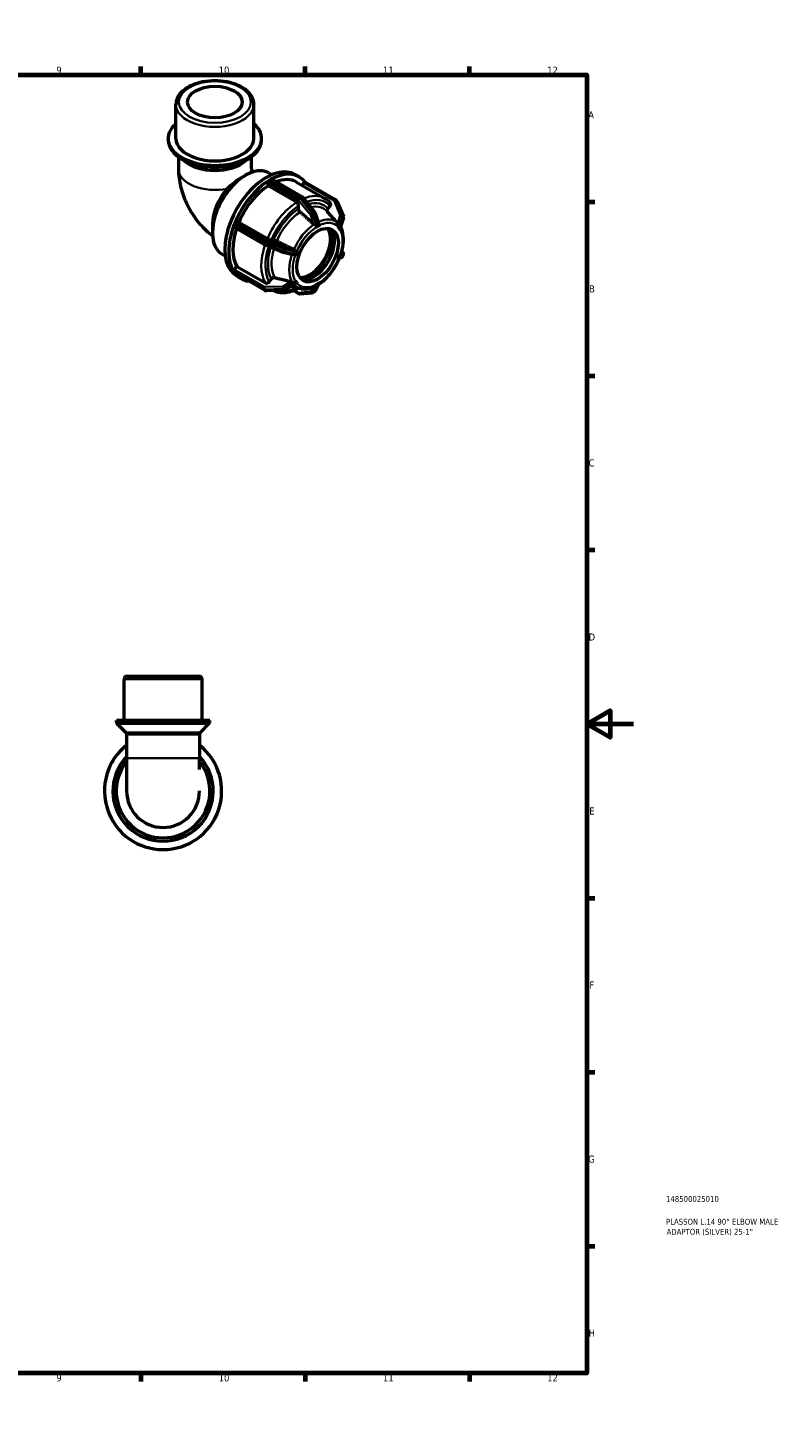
# Model space of a CAD drawing. Header units: millimetres. Extents: x 0 to 905, y -271 to 594.
# Tile 4 of 4: x 583 to 905, y 0 to 594. Entities that reach past the tile are written whole.
import ezdxf

# ---------------------------------------------------------------- set-up
doc = ezdxf.new("R2010")
doc.units = ezdxf.units.MM
for name, color, linetype, lineweight in [('Border (ANSI)', 7, 'Continuous', 70), ('Title (ISO)', 7, 'Continuous', 50), ('Visible (ANSI)', 7, 'Continuous', 50), ('Visible Narrow (ANSI)', 7, 'Continuous', 35)]:
    doc.layers.add(name, color=color, linetype=linetype, lineweight=lineweight)
doc.styles.add('Note Text (ANSI)', font='tahoma.ttf')
doc.styles.add('Note Text (ISO)', font='tahoma.ttf')

# ---------------------------------------------------------------- blocks, each defined once
blk = doc.blocks.new('Borders Default Border')
at = {"layer": 'Border (ANSI)'}
for p, q in [((70.08, 574), (70.08, 577.45)), ((140.17, 574), (140.17, 577.45)), ((210.25, 574), (210.25, 577.45)), ((280.33, 574), (280.33, 577.45)), ((350.42, 574), (350.42, 577.45)), ((490.58, 574), (490.58, 577.45)), ((560.67, 574), (560.67, 577.45)), ((630.75, 574), (630.75, 577.45)), ((700.83, 574), (700.83, 577.45)), ((770.92, 574), (770.92, 577.45)), ((20, 519.75), (16.55, 519.75)), ((821, 519.75), (824.45, 519.75)), ((20, 445.5), (16.55, 445.5)), ((821, 445.5), (824.45, 445.5)), ((20, 371.25), (16.55, 371.25)), ((821, 371.25), (824.45, 371.25)), ((20, 222.75), (16.55, 222.75)), ((821, 222.75), (824.45, 222.75)), ((20, 148.5), (16.55, 148.5)), ((821, 148.5), (824.45, 148.5)), ((20, 74.25), (16.55, 74.25)), ((821, 74.25), (824.45, 74.25)), ((70.08, 20), (70.08, 16.55)), ((140.17, 20), (140.17, 16.55)), ((210.25, 20), (210.25, 16.55)), ((280.33, 20), (280.33, 16.55)), ((350.42, 20), (350.42, 16.55)), ((490.58, 20), (490.58, 16.55)), ((560.67, 20), (560.67, 16.55)), ((630.75, 20), (630.75, 16.55)), ((700.83, 20), (700.83, 16.55)), ((770.92, 20), (770.92, 16.55))]:
    blk.add_line(p, q, dxfattribs=at)
at = {"layer": 'Border (ANSI)', "flags": 128}
for points in [[(420.5, 594), (420.5, 574), (414.73, 584), (426.27, 584), (420.5, 574)], [(20, 20), (20, 574), (821, 574), (821, 20), (20, 20)], [(0, 297), (20, 297), (10, 302.77), (10, 291.23), (20, 297)], [(841, 297), (821, 297), (831, 302.77), (831, 291.23), (821, 297)], [(420.5, 0), (420.5, 20), (414.73, 10), (426.27, 10), (420.5, 20)]]:
    blk.add_lwpolyline(points, dxfattribs=at)
at = {"layer": 'Border (ANSI)', "attachment_point": 7, "style": 'Note Text (ANSI)'}
for s, insert, char_height in [('1', (34.35, 574.4), 3.05), ('2', (104.2, 574.4), 3.05), ('3', (174.26, 574.34), 3.05), ('4', (244.23, 574.4), 3.05), ('5', (314.48, 574.34), 3.05), ('6', (384.49, 574.34), 3.05), ('7', (454.6, 574.4), 3.05), ('8', (524.63, 574.33), 3.05), ('9', (594.7, 574.34), 3.05), ('10', (663.96, 574.34), 3.048), ('11', (734.04, 574.4), 3.048), ('12', (804.13, 574.4), 3.048), ('A', (16.78, 555.35), 3.05), ('A', (821.63, 555.35), 3.05), ('B', (17.15, 481.1), 3.05), ('B', (821.99, 481.1), 3.05), ('C', (16.95, 406.8), 3.05), ('C', (821.8, 406.8), 3.05), ('D', (16.96, 332.6), 3.05), ('D', (821.81, 332.6), 3.05), ('E', (17.21, 258.35), 3.05), ('E', (822.05, 258.35), 3.05), ('F', (17.29, 184.1), 3.05), ('F', (822.14, 184.1), 3.05), ('G', (16.81, 109.79), 3.05), ('G', (821.66, 109.79), 3.05), ('H', (16.97, 35.6), 3.05), ('H', (821.81, 35.6), 3.05), ('1', (34.35, 16.55), 3.05), ('2', (104.2, 16.55), 3.05), ('3', (174.26, 16.49), 3.05), ('4', (244.23, 16.55), 3.05), ('5', (314.48, 16.49), 3.05), ('6', (384.49, 16.49), 3.05), ('7', (454.6, 16.55), 3.05), ('8', (524.63, 16.48), 3.05), ('9', (594.7, 16.49), 3.05), ('10', (663.96, 16.49), 3.048), ('11', (734.04, 16.55), 3.048), ('12', (804.13, 16.55), 3.048)]:
    blk.add_mtext(s, dxfattribs=dict(at, insert=insert, char_height=char_height))
blk = doc.blocks.new('Title Blocks ISO')
at = {"layer": 'Title (ISO)', "color": 232, "true_color": 0xca0064, "style": 'Note Text (ISO)'}
for tag, p in [('PART_NUMBER_001', (33.84, 73.13)), ('DESCRIPTION_001', (33.84, 63.4)), ('DESCRIPTION_002', (34.09, 59.12))]:
    blk.add_attdef(tag, p, '', height=2.5, dxfattribs=at)

msp = doc.modelspace()

# ---------------------------------------------------------------- linework, layer by layer
at = {"layer": 'Visible (ANSI)'}
for p, q in [((645.719, 546.818), (645.719, 561.33)), ((678.968, 546.818), (678.968, 561.33)), ((642.394, 546.465), (642.394, 546.818)), ((682.293, 546.465), (682.293, 546.818)), ((646.799, 538.879), (646.799, 533.787)), ((651.06, 536.28), (648.443, 537.799)), ((673.627, 536.28), (676.244, 537.799)), ((677.887, 538.879), (677.887, 533.787)), ((673.288, 529.856), (675.381, 531.071)), ((685.417, 532.084), (686.716, 531.336)), ((685.558, 528.955), (685.911, 529.159)), ((685.911, 529.159), (686.265, 529.362)), ((686.639, 529.399), (699.531, 521.975)), ((696.725, 531.342), (698.387, 530.385)), ((685.027, 526.577), (685.027, 528.037)), ((697.178, 519.58), (685.027, 526.577)), ((697.139, 528.218), (709.29, 521.221)), ((699.534, 526.839), (700.319, 527.815)), ((713.851, 520.662), (700.959, 528.086)), ((698.062, 516.786), (698.062, 518.048)), ((699.741, 521.795), (705.044, 515.202)), ((710.549, 516.821), (711.494, 517.997)), ((714.444, 519.938), (714.091, 520.443)), ((714.522, 519.797), (717.173, 513.447)), ((671.503, 511.221), (672.596, 511.121)), ((672.596, 511.121), (684.747, 504.124)), ((705.176, 514.954), (706.382, 511.056)), ((713.099, 512.55), (710.425, 515.565)), ((717.195, 512.927), (715.938, 509.055)), ((661.294, 510.237), (661.294, 506.608)), ((670.425, 509.667), (670.602, 510.123)), ((683.402, 501.551), (670.51, 508.975)), ((670.602, 510.123), (670.779, 510.579)), ((705.3, 508.839), (705.299, 508.842)), ((705.299, 508.839), (705.3, 508.839)), ((706.184, 509.348), (705.3, 508.839)), ((707.068, 509.857), (706.184, 509.348)), ((707.067, 509.86), (707.068, 509.857)), ((714.956, 509.134), (714.957, 509.134)), ((714.957, 509.134), (714.958, 509.137)), ((715.399, 508.503), (714.957, 509.134)), ((715.039, 510.363), (715.002, 510.405)), ((715.841, 507.873), (715.399, 508.503)), ((715.841, 507.873), (715.839, 507.873)), ((715.842, 507.875), (715.841, 507.873)), ((691.443, 498.212), (683.489, 501.508)), ((686.397, 503.544), (687.342, 503.458)), ((697.411, 499.03), (696.969, 497.89)), ((697.408, 499.031), (697.411, 499.03)), ((697.411, 499.03), (697.411, 499.03)), ((665.456, 497.42), (666.754, 496.673)), ((694.972, 497.309), (691.546, 498.178)), ((696.527, 496.751), (696.525, 496.751)), ((696.969, 497.89), (696.527, 496.751)), ((714.957, 495.062), (714.956, 495.062)), ((714.957, 495.062), (715.399, 496.201)), ((714.958, 495.062), (714.957, 495.062)), ((715.399, 496.201), (715.841, 497.341)), ((716.405, 495.972), (715.404, 495.573)), ((715.839, 497.341), (715.841, 497.341)), ((715.841, 497.341), (715.842, 497.341)), ((717.027, 498.095), (716.478, 498.677)), ((716.827, 496.397), (717.181, 497.309)), ((670.602, 489.685), (670.425, 489.937)), ((670.779, 489.432), (670.602, 489.685)), ((670.619, 490.886), (671.712, 492.245)), ((683.756, 481.929), (670.864, 489.354)), ((671.712, 492.245), (683.863, 485.248)), ((671.774, 488.012), (673.435, 487.055)), ((692.106, 482.073), (684.153, 481.83)), ((685.513, 485.692), (686.459, 486.868)), ((696.212, 484.555), (692.486, 482.189)), ((699.11, 482.702), (694.7, 483.595)), ((695.821, 481.915), (698.076, 480.617)), ((696.525, 486.217), (696.527, 486.218)), ((696.527, 486.218), (696.527, 486.22)), ((696.527, 486.218), (696.969, 485.588)), ((696.969, 485.588), (697.411, 484.957)), ((697.411, 484.957), (697.408, 484.956)), ((697.411, 484.959), (697.411, 484.957)), ((704.126, 481.103), (704.834, 481.51)), ((706.392, 484.45), (705.135, 481.835)), ((705.3, 484.234), (705.299, 484.236)), ((705.299, 484.233), (705.3, 484.234)), ((705.3, 484.234), (706.184, 484.743)), ((706.184, 484.743), (707.068, 485.252)), ((707.067, 485.254), (707.068, 485.252)), ((707.068, 485.252), (707.067, 485.251)), ((698.518, 480.52), (703.821, 481.006)), ((623.609, 298.427), (623.609, 316.177)), ((624.859, 317.427), (655.608, 317.427)), ((656.858, 298.427), (656.858, 316.177)), ((660.183, 298.427), (620.284, 298.427)), ((620.284, 297.995), (620.284, 298.427)), ((624.337, 293.424), (620.65, 297.111)), ((656.129, 293.424), (659.817, 297.111)), ((660.183, 297.995), (660.183, 298.427)), ((655.777, 292.727), (624.689, 292.727)), ((624.689, 292.727), (624.689, 282.487)), ((655.777, 292.727), (655.777, 282.487)), ((618.583, 280.927), (618.333, 280.494)), ((618.833, 281.36), (618.583, 280.927)), ((624.689, 282.487), (624.689, 268.427)), ((655.777, 277.608), (655.777, 282.487)), ((661.884, 280.927), (661.634, 281.36)), ((662.134, 280.494), (661.884, 280.927)), ((618.333, 256.36), (618.583, 255.927)), ((618.583, 255.927), (618.833, 255.494)), ((661.634, 255.494), (661.884, 255.927)), ((661.884, 255.927), (662.134, 256.36)), ((639.733, 243.427), (640.233, 243.427)), ((640.233, 243.427), (640.733, 243.427))]:
    msp.add_line(p, q, dxfattribs=at)
for centre, radius, start, end in [((699.157, 521.325), 0.75, 38.808168, 60.064008), ((713.477, 520.012), 0.75, 35.027094, 60.064008), ((713.83, 519.508), 0.75, 22.661387, 35.027094), ((704.459, 514.732), 0.75, 17.192384, 38.808168), ((716.481, 513.158), 0.75, 342.022817, 22.661387), ((683.777, 502.201), 0.75, 240.064008, 247.487849), ((691.73, 498.905), 0.75, 247.487849, 255.768339), ((716.128, 496.668), 0.75, 291.685393, 338.802106), ((716.481, 497.58), 0.75, 338.802106, 43.330026), ((684.13, 482.579), 0.75, 240.064008, 271.750085), ((692.084, 482.822), 0.75, 271.750085, 302.409382), ((704.459, 482.16), 0.75, 299.935992, 334.326146), ((698.45, 481.267), 0.75, 240.064008, 275.237252), ((703.752, 481.753), 0.75, 275.237252, 299.935992), ((624.859, 316.177), 1.25, 90, 180), ((655.608, 316.177), 1.25, 0, 90), ((621.534, 297.995), 1.25, 180, 225), ((658.933, 297.995), 1.25, 315, 0), ((623.453, 292.54), 1.25, 8.621569, 45), ((657.013, 292.54), 1.25, 135, 171.378431), ((640.233, 268.427), 25, 128.444503, 51.555497), ((618.982, 280.119), 0.75, 150, 158.005049), ((640.233, 268.427), 21.41, 136.553063, 43.446937), ((619.482, 280.985), 0.75, 141.994951, 150), ((640.233, 268.427), 20, 141.004499, 38.995501), ((660.984, 280.985), 0.75, 30, 38.005049), ((661.484, 280.119), 0.75, 21.994951, 30), ((640.233, 268.427), 15.544, 180, 0), ((618.982, 256.735), 0.75, 201.994951, 210), ((619.482, 255.869), 0.75, 210, 218.005049), ((660.984, 255.869), 0.75, 321.994951, 330), ((661.484, 256.735), 0.75, 330, 338.005049), ((639.733, 244.177), 0.75, 261.994951, 270), ((640.733, 244.177), 0.75, 270, 278.005049)]:
    msp.add_arc(centre, radius, start, end, dxfattribs=at)
for centre, major_axis, ratio in [((662.343, 562.352), (-11.637, 0), 0.5758617), ((706.184, 497.046), (-6.238, -10.832), 0.5780931)]:
    msp.add_ellipse(centre, major_axis=major_axis, ratio=ratio, dxfattribs=at)
for centre, major_axis, ratio, start_param, end_param in [((662.343, 546.818), (-19.949, 0), 0.5758617, 5.6974998, 10.0104635), ((662.343, 546.818), (-16.625, 0), 0.5758617, 0, 3.1415927), ((662.343, 542.158), (15.544, 0), 0.5758617, 3.7122076, 5.7125703), ((675.436, 514.752), (9.981, 17.332), 0.5780931, 0, 3.1415927), ((684.249, 509.677), (12.476, 21.665), 0.5780931, 0, 3.1415927), ((685.911, 508.72), (-12.476, -21.665), 0.5780931, 3.9492373, 4.9480745), ((685.558, 528.342), (0.374, 0.65), 0.5780931, 0.9231789, 2.3542608), ((685.558, 528.342), (-0.374, -0.65), 0.5780931, 3.9250571, 4.0647716), ((686.265, 528.749), (-0.374, -0.65), 0.5780931, 3.7853426, 3.9250571), ((685.911, 508.72), (12.476, 21.665), 0.5780931, 6.0446054, 7.0424696), ((686.265, 528.749), (0.374, 0.65), 0.5780931, 0, 0.64375), ((685.911, 508.72), (11.228, 19.498), 0.5780931, 0, 0.6222096), ((672.285, 516.567), (-7.757, -13.47), 0.5780931, 4.3655668, 5.4958534), ((685.911, 508.72), (-11.228, -19.498), 0.5780931, 3.9806413, 4.9166705), ((700.584, 527.437), (0.374, 0.65), 0.5780931, 0, 1.3070632), ((671.238, 510.537), (0.374, 0.65), 0.5780931, 0.2598657, 1.6909475), ((685.911, 508.72), (-12.476, -21.665), 0.5780931, 4.9964348, 5.995272), ((685.911, 508.72), (-11.228, -19.498), 0.5780931, 5.050542, 5.963868), ((670.884, 509.625), (-0.374, -0.65), 0.5780931, 5.1119691, 6.2831853), ((670.884, 509.625), (-0.374, -0.65), 0.5780931, 4.9722547, 5.1119691), ((671.238, 510.537), (-0.374, -0.65), 0.5780931, 4.8325402, 4.9722547), ((702.861, 498.96), (-6.238, -10.832), 0.5780931, 0.2685768, 2.8730159), ((704.522, 498.003), (-6.238, -10.832), 0.5780931, 0.1330722, 3.0085205), ((702.861, 498.96), (-6.677, -11.595), 0.5780931, 0.3902745, 2.7513181), ((670.884, 490.508), (0.374, 0.65), 0.5780931, 1.3070632, 2.7381451), ((670.884, 490.508), (-0.374, -0.65), 0.5780931, 5.8797377, 6.0194522), ((671.238, 490.003), (-0.374, -0.65), 0.5780931, 6.0194522, 6.1591667), ((685.911, 508.72), (-12.476, -21.665), 0.5780931, 6.0436324, 6.5217652), ((671.238, 490.003), (-0.374, -0.65), 0.5780931, 6.1591667, 6.2831853)]:
    msp.add_ellipse(centre, major_axis=major_axis, ratio=ratio, start_param=start_param, end_param=end_param, dxfattribs=at)
for points, knots in [([(678.968, 561.33), (678.968, 562.357), (678.713, 563.38), (677.731, 565.35), (676.975, 566.289), (674.998, 568.027), (673.74, 568.809), (670.878, 570.096), (669.269, 570.596), (665.884, 571.264), (664.109, 571.434), (660.565, 571.433), (658.797, 571.263), (655.427, 570.598), (653.827, 570.102), (650.949, 568.812), (649.671, 568.018), (647.602, 566.186), (646.8, 565.149), (645.921, 563.159), (645.719, 562.246), (645.719, 561.33)], [0.7853982, 0.7853982, 0.7853982, 0.7853982, 1.0648637, 1.0648637, 1.3653274, 1.3653274, 1.6931315, 1.6931315, 2.0259548, 2.0259548, 2.3567336, 2.3567336, 2.6865167, 2.6865167, 3.0172959, 3.0172959, 3.3501127, 3.3501127, 3.6777698, 3.6777698, 3.9269908, 3.9269908, 3.9269908, 3.9269908]), ([(642.394, 546.465), (642.394, 545.791), (642.486, 545.117), (642.846, 543.8), (643.114, 543.158), (643.806, 541.925), (644.231, 541.333), (645.217, 540.212), (645.779, 539.682), (647.024, 538.689), (647.707, 538.225), (648.443, 537.799)], [3.92699082, 3.92699082, 3.92699082, 3.92699082, 4.08329994, 4.08329994, 4.23960906, 4.23960906, 4.39591819, 4.39591819, 4.55222731, 4.55222731, 4.70853643, 4.70853643, 4.70853643, 4.70853643]), ([(676.244, 537.799), (676.979, 538.225), (677.662, 538.689), (678.907, 539.682), (679.469, 540.212), (680.456, 541.333), (680.88, 541.925), (681.573, 543.158), (681.84, 543.8), (682.201, 545.117), (682.293, 545.791), (682.293, 546.465)], [0.00385255, 0.00385255, 0.00385255, 0.00385255, 0.16016167, 0.16016167, 0.31647079, 0.31647079, 0.47277992, 0.47277992, 0.62908904, 0.62908904, 0.78539816, 0.78539816, 0.78539816, 0.78539816]), ([(646.799, 533.787), (646.799, 531.175), (647.144, 528.689), (648.3, 523.911), (649.116, 521.619), (651.141, 517.23), (652.351, 515.134), (655.139, 511.186), (656.717, 509.333), (659.393, 506.786), (660.341, 505.974), (661.348, 505.21)], [3.1415927, 3.1415927, 3.1415927, 3.1415927, 3.4557519, 3.4557519, 3.7699112, 3.7699112, 4.0840704, 4.0840704, 4.3982297, 4.3982297, 4.5561216, 4.5561216, 4.5561216, 4.5561216]), ([(667.599, 525.363), (668.077, 525.835), (668.567, 526.29), (669.716, 527.306), (670.473, 527.926), (671.947, 529.019), (672.664, 529.495), (673.288, 529.856)], [5.97048178, 5.97048178, 5.97048178, 5.97048178, 6.16173156, 6.16173156, 6.43075844, 6.43075844, 6.69321037, 6.69321037, 6.69321037, 6.69321037]), ([(677.887, 533.865), (677.892, 533.828), (677.905, 533.752), (677.953, 533.541), (677.99, 533.404), (678.091, 533.093), (678.155, 532.918), (678.272, 532.636), (678.316, 532.536), (678.363, 532.434)], [3.31215739, 3.31215739, 3.31215739, 3.31215739, 3.439907, 3.439907, 3.57209626, 3.57209626, 3.70376627, 3.70376627, 3.77326934, 3.77326934, 3.77326934, 3.77326934]), ([(698.062, 518.048), (698.062, 518.174), (698.036, 518.338), (697.953, 518.619), (697.88, 518.787), (697.725, 519.055), (697.617, 519.202), (697.415, 519.414), (697.287, 519.518), (697.178, 519.58)], [-0.18527327, -0.18527327, -0.18527327, -0.18527327, -0.13888947, -0.13888947, -0.09254942, -0.09254942, -0.04625641, -0.04625641, 0, 0, 0, 0]), ([(698.717, 515.419), (698.678, 515.453), (698.642, 515.489), (698.507, 515.631), (698.398, 515.778), (698.244, 516.046), (698.171, 516.214), (698.087, 516.496), (698.062, 516.659), (698.062, 516.786)], [0.40127516, 0.40127516, 0.40127516, 0.40127516, 0.41686274, 0.41686274, 0.46316434, 0.46316434, 0.50952692, 0.50952692, 0.55593311, 0.55593311, 0.55593311, 0.55593311]), ([(711.594, 519.278), (711.462, 519.435), (711.325, 519.587), (711.043, 519.881), (710.898, 520.022), (710.599, 520.293), (710.444, 520.423), (710.128, 520.672), (709.966, 520.79), (709.634, 521.015), (709.464, 521.121), (709.29, 521.221)], [5.29169573, 5.29169573, 5.29169573, 5.29169573, 5.33330075, 5.33330075, 5.37490578, 5.37490578, 5.4165108, 5.4165108, 5.45811583, 5.45811583, 5.49972085, 5.49972085, 5.49972085, 5.49972085]), ([(710.45, 515.537), (710.426, 515.566), (710.404, 515.596), (710.321, 515.729), (710.275, 515.87), (710.255, 516.125), (710.277, 516.284), (710.368, 516.55), (710.454, 516.703), (710.549, 516.821)], [0.40353526, 0.40353526, 0.40353526, 0.40353526, 0.41686274, 0.41686274, 0.46316434, 0.46316434, 0.50952692, 0.50952692, 0.55593311, 0.55593311, 0.55593311, 0.55593311]), ([(711.494, 517.997), (711.589, 518.114), (711.675, 518.268), (711.766, 518.533), (711.788, 518.692), (711.767, 518.948), (711.721, 519.089), (711.638, 519.221), (711.617, 519.25), (711.593, 519.278)], [-0.18527327, -0.18527327, -0.18527327, -0.18527327, -0.13888947, -0.13888947, -0.09254942, -0.09254942, -0.04625641, -0.04625641, -0.03319367, -0.03319367, -0.03319367, -0.03319367]), ([(706.382, 511.056), (706.414, 510.952), (706.422, 510.842), (706.407, 510.682), (706.392, 510.62), (706.353, 510.535), (706.333, 510.505), (706.293, 510.468), (706.277, 510.457), (706.26, 510.449)], [-0.222290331, -0.222290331, -0.222290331, -0.222290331, -0.186705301, -0.186705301, -0.162278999, -0.162278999, -0.146730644, -0.146730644, -0.138285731, -0.138285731, -0.138285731, -0.138285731]), ([(699.11, 482.702), (700.155, 482.491), (701.269, 482.522), (703.642, 483.032), (704.907, 483.559), (707.427, 485.065), (708.68, 486.062), (711.021, 488.405), (712.109, 489.749), (714.017, 492.645), (714.838, 494.195), (716.139, 497.36), (716.619, 498.974), (717.181, 502.12), (717.263, 503.652), (716.988, 506.482), (716.633, 507.783), (716.013, 508.959), (715.98, 509.02), (715.947, 509.08)], [2.549122, 2.549122, 2.549122, 2.549122, 2.8392552, 2.8392552, 3.1606746, 3.1606746, 3.4936296, 3.4936296, 3.8252838, 3.8252838, 4.1553735, 4.1553735, 4.4858423, 4.4858423, 4.8183168, 4.8183168, 5.1496657, 5.1496657, 5.1678145, 5.1678145, 5.1678145, 5.1678145]), ([(704.712, 510.209), (704.688, 510.218), (704.664, 510.229), (704.529, 510.292), (704.427, 510.36), (704.344, 510.431), (704.339, 510.436), (704.333, 510.44), (704.328, 510.445)], [0.474341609, 0.474341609, 0.474341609, 0.474341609, 0.481772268, 0.481772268, 0.51731964, 0.51731964, 0.51731964, 0.519726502, 0.519726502, 0.519726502, 0.519726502]), ([(705.553, 510.041), (705.537, 510.031), (705.519, 510.022), (705.468, 510.006), (705.426, 509.999), (705.271, 510.012), (705.154, 510.047), (704.922, 510.127), (704.814, 510.168), (704.712, 510.209)], [-0.14280569, -0.14280569, -0.14280569, -0.14280569, -0.128442, -0.128442, -0.1047066, -0.1047066, -0.06608958, -0.06608958, -0.03362611, -0.03362611, -0.03362611, -0.03362611]), ([(706.26, 510.449), (706.136, 510.388), (706.016, 510.324), (705.902, 510.258), (705.789, 510.193), (705.671, 510.12), (705.553, 510.041)], [-0.048254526, -0.048254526, -0.048254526, -0.048254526, 0, 0, 0, 0.048254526, 0.048254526, 0.048254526, 0.048254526]), ([(715.002, 510.405), (715.001, 510.406), (715, 510.407), (714.92, 510.498), (714.844, 510.583), (714.781, 510.654), (714.777, 510.659), (714.773, 510.664), (714.768, 510.668)], [0.481375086, 0.481375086, 0.481375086, 0.481375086, 0.481772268, 0.481772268, 0.51731964, 0.51731964, 0.51731964, 0.519726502, 0.519726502, 0.519726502, 0.519726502]), ([(715.052, 510.349), (715.051, 510.35), (715.05, 510.351), (715.048, 510.353), (715.048, 510.354), (715.046, 510.356), (715.045, 510.357), (715.043, 510.358), (715.043, 510.359), (715.041, 510.361), (715.04, 510.362), (715.039, 510.363)], [5.3070044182, 5.3070044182, 5.3070044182, 5.3070044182, 5.3073489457, 5.3073489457, 5.3076934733, 5.3076934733, 5.3080380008, 5.3080380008, 5.3083825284, 5.3083825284, 5.3087270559, 5.3087270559, 5.3087270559, 5.3087270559]), ([(715.497, 509.602), (715.489, 509.611), (715.481, 509.623), (715.457, 509.66), (715.438, 509.697), (715.366, 509.844), (715.312, 509.963), (715.186, 510.178), (715.121, 510.271), (715.05, 510.351)], [-0.13635236, -0.13635236, -0.13635236, -0.13635236, -0.12467403, -0.12467403, -0.10194677, -0.10194677, -0.06460583, -0.06460583, -0.03321364, -0.03321364, -0.03321364, -0.03321364]), ([(715.85, 509.098), (715.792, 509.193), (715.734, 509.281), (715.678, 509.362), (715.621, 509.443), (715.56, 509.524), (715.497, 509.602)], [1.079679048, 1.079679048, 1.079679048, 1.079679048, 1.127933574, 1.127933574, 1.127933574, 1.1761881, 1.1761881, 1.1761881, 1.1761881]), ([(715.938, 509.055), (715.936, 509.047), (715.931, 509.041), (715.913, 509.035), (715.897, 509.04), (715.87, 509.068), (715.861, 509.081), (715.85, 509.098)], [-0.219904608, -0.219904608, -0.219904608, -0.219904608, -0.198772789, -0.198772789, -0.161869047, -0.161869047, -0.142048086, -0.142048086, -0.142048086, -0.142048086]), ([(684.747, 504.124), (684.856, 504.061), (685.006, 503.985), (685.28, 503.862), (685.452, 503.794), (685.74, 503.693), (685.907, 503.642), (686.165, 503.578), (686.302, 503.553), (686.397, 503.544)], [0, 0, 0, 0, 0.04625641, 0.04625641, 0.09254942, 0.09254942, 0.13888947, 0.13888947, 0.18527327, 0.18527327, 0.18527327, 0.18527327]), ([(687.342, 503.458), (687.437, 503.449), (687.574, 503.424), (687.833, 503.36), (688, 503.309), (688.288, 503.208), (688.46, 503.14), (688.643, 503.058), (688.691, 503.035), (688.739, 503.012)], [0.18529753, 0.18529753, 0.18529753, 0.18529753, 0.23170372, 0.23170372, 0.2780663, 0.2780663, 0.3243679, 0.3243679, 0.33995548, 0.33995548, 0.33995548, 0.33995548]), ([(695.655, 499.662), (695.662, 499.658), (695.668, 499.655), (695.675, 499.652), (695.774, 499.601), (695.874, 499.53), (695.975, 499.424), (695.992, 499.405), (696.008, 499.386)], [0.514912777, 0.514912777, 0.514912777, 0.514912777, 0.51731964, 0.51731964, 0.51731964, 0.552867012, 0.552867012, 0.560297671, 0.560297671, 0.560297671, 0.560297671]), ([(696.008, 499.386), (696.064, 499.317), (696.117, 499.243), (696.244, 499.037), (696.303, 498.909), (696.344, 498.733), (696.346, 498.679), (696.334, 498.605), (696.327, 498.58), (696.316, 498.557)], [-0.27580575, -0.27580575, -0.27580575, -0.27580575, -0.24476715, -0.24476715, -0.19271671, -0.19271671, -0.1613157, -0.1613157, -0.1440875, -0.1440875, -0.1440875, -0.1440875]), ([(695.191, 497.281), (695.168, 497.281), (695.144, 497.282), (695.07, 497.288), (695.02, 497.297), (694.972, 497.309)], [0.474341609, 0.474341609, 0.474341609, 0.474341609, 0.481772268, 0.481772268, 0.497320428, 0.497320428, 0.497320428, 0.497320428]), ([(695.963, 497.645), (695.957, 497.627), (695.949, 497.61), (695.92, 497.558), (695.889, 497.518), (695.749, 497.41), (695.63, 497.357), (695.397, 497.295), (695.291, 497.28), (695.191, 497.281)], [-0.14398535, -0.14398535, -0.14398535, -0.14398535, -0.13175797, -0.13175797, -0.10601944, -0.10601944, -0.06602794, -0.06602794, -0.03367773, -0.03367773, -0.03367773, -0.03367773]), ([(696.316, 498.557), (696.247, 498.403), (696.184, 498.251), (696.127, 498.104), (696.07, 497.957), (696.015, 497.803), (695.963, 497.645)], [-0.048254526, -0.048254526, -0.048254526, -0.048254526, 0, 0, 0, 0.048254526, 0.048254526, 0.048254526, 0.048254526]), ([(686.459, 486.868), (686.553, 486.986), (686.69, 487.11), (686.949, 487.279), (687.116, 487.355), (687.404, 487.432), (687.576, 487.448), (687.759, 487.43), (687.807, 487.423), (687.855, 487.412)], [0.18529753, 0.18529753, 0.18529753, 0.18529753, 0.23170372, 0.23170372, 0.2780663, 0.2780663, 0.3243679, 0.3243679, 0.33995548, 0.33995548, 0.33995548, 0.33995548]), ([(683.863, 485.248), (683.972, 485.185), (684.122, 485.139), (684.396, 485.113), (684.568, 485.129), (684.856, 485.206), (685.023, 485.282), (685.282, 485.451), (685.419, 485.575), (685.513, 485.692)], [0, 0, 0, 0, 0.04625641, 0.04625641, 0.09254942, 0.09254942, 0.13888947, 0.13888947, 0.18527327, 0.18527327, 0.18527327, 0.18527327]), ([(687.396, 481.929), (687.837, 481.718), (688.297, 481.545), (689.455, 481.219), (690.167, 481.108), (691.631, 481.042), (692.381, 481.088), (693.904, 481.327), (694.675, 481.521), (696.226, 482.048), (697.006, 482.38), (697.783, 482.776)], [2.40213801, 2.40213801, 2.40213801, 2.40213801, 2.50353434, 2.50353434, 2.64894048, 2.64894048, 2.79434662, 2.79434662, 2.93975276, 2.93975276, 3.0851589, 3.0851589, 3.0851589, 3.0851589]), ([(694.771, 485.804), (694.778, 485.802), (694.785, 485.801), (694.791, 485.799), (694.892, 485.775), (695.006, 485.738), (695.144, 485.681), (695.168, 485.67), (695.191, 485.66)], [0.514912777, 0.514912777, 0.514912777, 0.514912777, 0.51731964, 0.51731964, 0.51731964, 0.552867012, 0.552867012, 0.560297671, 0.560297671, 0.560297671, 0.560297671]), ([(695.191, 485.66), (695.3, 485.61), (695.411, 485.568), (695.614, 485.495), (695.705, 485.465), (695.841, 485.411), (695.888, 485.387), (695.94, 485.345), (695.953, 485.33), (695.963, 485.313)], [-0.28569659, -0.28569659, -0.28569659, -0.28569659, -0.24185163, -0.24185163, -0.19877279, -0.19877279, -0.16186905, -0.16186905, -0.14204809, -0.14204809, -0.14204809, -0.14204809]), ([(695.963, 485.313), (696.015, 485.222), (696.07, 485.135), (696.127, 485.054), (696.184, 484.972), (696.247, 484.89), (696.316, 484.809)], [1.079679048, 1.079679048, 1.079679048, 1.079679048, 1.127933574, 1.127933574, 1.127933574, 1.1761881, 1.1761881, 1.1761881, 1.1761881]), ([(696.316, 484.809), (696.324, 484.799), (696.331, 484.789), (696.344, 484.757), (696.347, 484.73), (696.318, 484.646), (696.272, 484.593), (696.212, 484.555)], [-0.136352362, -0.136352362, -0.136352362, -0.136352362, -0.124674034, -0.124674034, -0.101946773, -0.101946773, -0.067413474, -0.067413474, -0.067413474, -0.067413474]), ([(697.782, 482.777), (697.789, 482.78), (697.796, 482.784), (697.859, 482.82), (697.913, 482.874), (697.954, 482.937)], [0.088654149, 0.088654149, 0.088654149, 0.088654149, 0.092549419, 0.092549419, 0.126435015, 0.126435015, 0.126435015, 0.126435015])]:
    msp.add_open_spline(points, degree=3, knots=knots, dxfattribs=at)
for points, weights in [([(704.328, 510.445), (701.694, 512.78), (698.717, 515.419)], [1.00022604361, 1.00198629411, 1]), ([(714.768, 510.668), (713.954, 511.586), (713.099, 512.55)], [1.00022667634, 1.00093480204, 1.00103638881]), ([(688.739, 503.012), (692.408, 501.234), (695.655, 499.662)], [1, 1.00198661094, 1.00022667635]), ([(687.855, 487.412), (691.525, 486.558), (694.771, 485.804)], [1, 1.00198661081, 1.00022667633])]:
    msp.add_rational_spline(points, weights, degree=2, dxfattribs=at)
for points in [[(705.299, 508.842), (705.601, 509.011), (705.904, 509.187), (706.184, 509.348)], [(705.299, 508.839), (705.299, 508.84), (705.299, 508.841), (705.299, 508.842)], [(706.184, 509.348), (706.464, 509.509), (706.767, 509.683), (707.067, 509.86)], [(714.956, 509.134), (714.956, 509.135), (714.957, 509.136), (714.958, 509.137)], [(715.399, 508.503), (715.256, 508.707), (715.108, 508.919), (714.956, 509.134)], [(714.958, 509.137), (715.107, 508.918), (715.259, 508.703), (715.399, 508.503)], [(715.399, 508.503), (715.539, 508.304), (715.69, 508.086), (715.842, 507.875)], [(715.839, 507.873), (715.69, 508.089), (715.542, 508.3), (715.399, 508.503)], [(696.969, 497.89), (697.109, 498.252), (697.262, 498.642), (697.408, 499.031)], [(697.408, 499.031), (697.409, 499.03), (697.41, 499.03), (697.411, 499.03)], [(696.525, 496.751), (696.679, 497.138), (696.829, 497.529), (696.969, 497.89)], [(714.956, 495.062), (715.108, 495.451), (715.256, 495.833), (715.399, 496.201)], [(715.399, 496.201), (715.259, 495.84), (715.107, 495.449), (714.958, 495.062)], [(715.399, 496.201), (715.542, 496.569), (715.69, 496.951), (715.839, 497.341)], [(715.842, 497.341), (715.69, 496.953), (715.539, 496.562), (715.399, 496.201)], [(715.839, 497.341), (715.84, 497.341), (715.841, 497.341), (715.842, 497.341)], [(696.525, 486.217), (696.525, 486.218), (696.526, 486.219), (696.527, 486.22)], [(696.969, 485.588), (696.829, 485.788), (696.679, 486.005), (696.525, 486.217)], [(696.527, 486.22), (696.679, 486.002), (696.827, 485.791), (696.969, 485.588)], [(696.969, 485.588), (697.111, 485.385), (697.26, 485.173), (697.411, 484.959)], [(697.408, 484.956), (697.262, 485.173), (697.109, 485.388), (696.969, 485.588)], [(706.184, 484.743), (705.904, 484.582), (705.601, 484.408), (705.299, 484.233)], [(705.299, 484.236), (705.602, 484.408), (705.898, 484.579), (706.184, 484.743)], [(705.299, 484.233), (705.299, 484.234), (705.299, 484.235), (705.299, 484.236)], [(706.184, 484.743), (706.469, 484.908), (706.766, 485.078), (707.067, 485.254)], [(707.067, 485.251), (706.767, 485.08), (706.464, 484.905), (706.184, 484.743)]]:
    msp.add_open_spline(points, degree=3, dxfattribs=at)
at = {"layer": 'Visible Narrow (ANSI)'}
for p, q in [((698.45, 521.531), (685.558, 528.955)), ((686.265, 529.362), (699.157, 521.938)), ((685.027, 528.037), (697.92, 520.612)), ((700.319, 527.815), (713.212, 520.391)), ((697.92, 520.612), (703.222, 514.02)), ((699.157, 521.938), (698.45, 521.531)), ((698.715, 521.296), (699.422, 521.703)), ((704.017, 514.703), (698.715, 521.296)), ((699.422, 521.703), (704.724, 515.111)), ((713.212, 520.391), (715.863, 514.041)), ((714.14, 520.354), (714.493, 519.85)), ((716.791, 514.004), (714.14, 520.354)), ((714.493, 519.85), (717.144, 513.5)), ((684.395, 503.797), (671.503, 511.221)), ((703.222, 514.02), (704.328, 510.445)), ((704.724, 515.111), (704.017, 514.703)), ((704.238, 514.29), (704.946, 514.697)), ((705.553, 510.041), (704.238, 514.29)), ((704.946, 514.697), (706.26, 510.449)), ((715.863, 514.041), (714.768, 510.668)), ((715.497, 509.602), (716.797, 513.611)), ((717.151, 513.106), (715.85, 509.098)), ((717.144, 513.5), (716.791, 514.004)), ((716.797, 513.611), (717.151, 513.106)), ((683.317, 502.243), (670.425, 509.667)), ((670.779, 510.579), (683.671, 503.155)), ((683.671, 503.155), (683.317, 502.243)), ((683.644, 502.085), (683.998, 502.997)), ((691.597, 498.789), (683.644, 502.085)), ((683.998, 502.997), (691.951, 499.7)), ((692.349, 500.5), (684.395, 503.797)), ((691.951, 499.7), (691.597, 498.789)), ((692.033, 498.642), (692.387, 499.553)), ((695.655, 499.662), (692.349, 500.5)), ((692.387, 499.553), (696.316, 498.557)), ((695.963, 497.645), (692.033, 498.642)), ((716.797, 496.372), (715.524, 495.865)), ((715.875, 496.776), (717.151, 497.283)), ((716.747, 498.264), (716.31, 498.09)), ((716.451, 498.577), (716.747, 498.264)), ((717.151, 497.283), (716.797, 496.372)), ((670.425, 489.937), (683.317, 482.513)), ((683.511, 483.462), (670.619, 490.886)), ((683.671, 482.008), (670.779, 489.432)), ((683.317, 482.513), (683.671, 482.008)), ((691.465, 483.705), (683.511, 483.462)), ((683.644, 482.436), (691.597, 482.679)), ((683.998, 481.932), (683.644, 482.436)), ((691.951, 482.175), (683.998, 481.932)), ((694.771, 485.804), (691.465, 483.705)), ((691.597, 482.679), (691.951, 482.175)), ((692.033, 482.819), (695.963, 485.313)), ((692.387, 482.314), (692.033, 482.819)), ((696.316, 484.809), (692.387, 482.314)), ((697.92, 480.961), (696.088, 482.016)), ((703.222, 481.447), (697.92, 480.961)), ((704.106, 483.287), (703.222, 481.447)), ((704.238, 481.228), (705.553, 483.962)), ((704.946, 481.635), (704.238, 481.228)), ((706.259, 484.368), (704.946, 481.635)), ((656.653, 316.177), (623.813, 316.177)), ((620.529, 297.995), (659.937, 297.995)), ((659.575, 297.111), (620.891, 297.111)), ((624.533, 293.424), (655.933, 293.424)), ((624.881, 282.487), (655.586, 282.487))]:
    msp.add_line(p, q, dxfattribs=at)
msp.add_ellipse((662.343, 562.352), major_axis=(-15.374, 0), ratio=0.5758617, dxfattribs=at)
for centre, major_axis, ratio, start_param, end_param in [((662.343, 561.33), (-16.624, 0), 0.5758617, 0, 3.1415927), ((662.343, 546.465), (19.949, 0), 0.5758617, 3.1415927, 6.2831853), ((662.343, 545.742), (19.583, 0), 0.5758617, 3.9231383, 5.5016397), ((662.343, 542.728), (-15.896, 0), 0.5758617, 0.7815456, 2.360047), ((662.343, 533.787), (-15.544, 0), 0.5758617, 0, 1.9156848), ((662.343, 533.787), (15.544, 0), 0.5758617, 6.1014824, 6.2831853), ((698.062, 501.723), (-11.228, -19.498), 0.5780931, 3.9806413, 4.9166705), ((698.946, 501.214), (10.604, 18.415), 0.5780931, 0.842322, 1.7718045), ((698.946, 501.214), (-9.836, -17.08), 0.5780931, 3.988522, 4.9087898), ((698.45, 520.918), (-0.374, -0.65), 0.5780931, 3.9250571, 5.4958534), ((698.45, 520.918), (0.584, 0.47), 0.2127125, 0.9377138, 2.5085101), ((698.45, 520.918), (-0.374, 0.65), 0.5780931, 4.9761221, 5.4997209), ((699.157, 521.325), (0.374, 0.65), 0.5780931, 0, 0.7834645), ((699.157, 521.325), (0.374, -0.65), 0.5780931, 1.8345294, 2.3581282), ((699.157, 521.325), (0.584, 0.47), 0.2127125, 0, 0.9377138), ((698.062, 501.723), (11.228, 19.498), 0.5780931, 0, 0.6470302), ((698.946, 501.214), (10.604, 18.415), 0.5780931, 6.0783097, 6.9039846), ((698.946, 501.214), (9.836, 17.08), 0.5780931, 6.0829171, 6.8318022), ((699.601, 500.837), (9.233, 16.033), 0.5780931, 6.0921915, 6.7856414), ((713.477, 520.012), (0.374, 0.65), 0.5780931, 0, 1.3070632), ((713.477, 520.012), (0.692, 0.289), 0.6069996, 0.1322994, 1.7030957), ((713.477, 520.012), (0.614, 0.43), 0.7877574, 6.1121668, 6.2831853), ((713.83, 519.508), (0.614, 0.43), 0.7877574, 6.1121668, 6.2831853), ((713.83, 519.508), (0.692, 0.289), 0.6069996, 0, 0.1322994), ((699.601, 500.837), (9.233, 16.033), 0.5780931, 0.8510771, 1.7630493), ((703.752, 514.325), (-0.584, -0.47), 0.2127125, 4.0793064, 5.6501028), ((703.752, 514.325), (0.716, 0.222), 0.2972814, 3.7919443, 5.3627406), ((703.752, 514.325), (-0.374, 0.65), 0.5780931, 4.3394774, 4.9761221), ((704.459, 514.732), (0.584, 0.47), 0.2127125, 0, 0.9377138), ((704.459, 514.732), (0.374, -0.65), 0.5780931, 1.1978847, 1.8345294), ((704.459, 514.732), (0.716, 0.222), 0.2972814, 5.3627406, 6.2831853), ((706.184, 497.046), (7.509, 13.04), 0.5780931, 6.0194522, 7.0666498), ((705.529, 497.423), (8.112, 14.087), 0.5780931, 6.0921915, 6.9949742), ((716.128, 513.663), (0.692, 0.289), 0.6069996, 0.1322994, 1.7030957), ((716.128, 513.663), (0.713, -0.231), 0.4257625, 0.5143576, 2.0851539), ((716.128, 513.663), (0.614, 0.43), 0.7877574, 5.4755221, 6.1121668), ((716.481, 513.158), (0.692, 0.289), 0.6069996, 0, 0.1322994), ((716.481, 513.158), (0.614, 0.43), 0.7877574, 5.4755221, 6.1121668), ((716.481, 513.158), (0.713, -0.231), 0.4257625, 0, 0.5143576), ((705.529, 497.423), (-8.112, -14.087), 0.5780931, 3.9961471, 4.9011647), ((706.184, 497.046), (7.509, 13.04), 0.5780931, 0.7834645, 1.830662), ((706.184, 497.046), (7.509, 13.04), 0.5780931, 4.9722547, 6.0194522), ((698.062, 501.723), (-11.228, -19.498), 0.5780931, 5.0487562, 5.963868), ((683.777, 502.201), (-0.374, -0.65), 0.5780931, 4.9722547, 6.2831853), ((683.777, 502.201), (-0.699, 0.271), 0.2096643, 0.938208, 1.4618068), ((698.946, 501.214), (-10.604, -18.415), 0.5780931, 5.0580353, 5.9605947), ((683.777, 502.201), (-0.287, -0.693), 0.1063562, 4.9248439, 6.2831853), ((684.13, 503.113), (0.374, 0.65), 0.5780931, 0.2598657, 1.830662), ((684.13, 503.113), (0.699, -0.271), 0.2096643, 4.0798006, 4.6033994), ((684.13, 503.113), (0.287, 0.693), 0.1063562, 0.2124549, 1.7832513), ((698.946, 501.214), (-9.836, -17.08), 0.5780931, 5.0797781, 5.9559873), ((699.601, 500.837), (-9.233, -16.033), 0.5780931, 5.0938956, 5.9518395), ((692.084, 499.816), (0.287, 0.693), 0.1063562, 0.2124549, 1.7832513), ((692.084, 499.816), (0.699, -0.271), 0.2096643, 4.6033994, 5.2400441), ((692.084, 499.816), (0.184, 0.727), 0.4923175, 4.4691182, 6.0399145), ((691.73, 498.905), (-0.287, -0.693), 0.1063562, 4.9248439, 6.2831853), ((691.73, 498.905), (-0.184, -0.727), 0.4923175, 0, 1.3275256), ((691.73, 498.905), (-0.699, 0.271), 0.2096643, 1.4618068, 2.0984515), ((705.529, 497.423), (-8.112, -14.087), 0.5780931, 5.0433446, 5.9483622), ((706.184, 497.046), (-7.509, -13.04), 0.5780931, 4.9722547, 6.0194522), ((706.184, 497.046), (-7.509, -13.04), 0.5780931, 0.7834645, 1.830662), ((716.128, 496.668), (0.277, -0.697), 0.9537703, 0, 0.7987077), ((716.481, 497.58), (0.277, -0.697), 0.9537703, 0.7987077, 2.369504), ((716.481, 497.58), (0.546, 0.515), 0.8949304, 0, 0.4891578), ((716.128, 496.668), (0.699, -0.271), 0.2096643, 6.0611498, 6.2831853), ((716.481, 497.58), (0.699, -0.271), 0.2096643, 6.0611498, 6.2831853), ((683.777, 483.084), (-0.374, -0.65), 0.5780931, 4.4486559, 6.0194522), ((683.777, 483.084), (-0.614, -0.43), 0.7877574, 0.3525803, 0.8761791), ((683.777, 483.084), (-0.023, 0.75), 0.3942871, 1.0298109, 2.6006072), ((684.13, 482.579), (-0.614, -0.43), 0.7877574, 0.3525803, 0.8761791), ((684.13, 482.579), (-0.374, -0.65), 0.5780931, 6.0194522, 6.2831853), ((684.13, 482.579), (0.023, -0.75), 0.3942871, 5.7421999, 6.2831853), ((698.946, 501.214), (-10.604, -18.415), 0.5780931, 0.1730862, 0.6809511), ((691.73, 483.327), (0.023, -0.75), 0.3942871, 4.1714036, 5.7421999), ((691.73, 483.327), (-0.402, 0.633), 0.0356902, 0.9079755, 2.4787719), ((691.73, 483.327), (0.614, 0.43), 0.7877574, 4.0177717, 4.6544165), ((692.084, 482.822), (-0.614, -0.43), 0.7877574, 0.8761791, 1.5128238), ((692.084, 482.822), (0.023, -0.75), 0.3942871, 5.7421999, 6.2831853), ((692.084, 482.822), (0.402, -0.633), 0.0356902, 5.6203645, 6.2831853), ((698.946, 501.214), (9.836, 17.08), 0.5780931, 3.5862201, 3.6458453), ((705.529, 497.423), (-8.112, -14.087), 0.5780931, 6.0966553, 6.4741791), ((706.184, 497.046), (-7.509, -13.04), 0.5780931, 6.0194522, 7.0666498), ((703.752, 481.753), (0.068, -0.747), 0.7885742, 5.0603173, 6.2831853), ((703.752, 481.753), (-0.676, 0.325), 0.7587342, 1.0918088, 2.6626051), ((703.752, 481.753), (0.374, -0.65), 0.5780931, 0, 0.376779), ((704.459, 482.16), (0.374, -0.65), 0.5780931, 0, 0.376779), ((704.459, 482.16), (0.676, -0.325), 0.7587342, 5.8041978, 6.2831853), ((698.45, 481.267), (-0.374, -0.65), 0.5780931, 5.4958534, 6.2831853), ((698.45, 481.267), (0.068, -0.747), 0.7885742, 5.0603173, 6.2831853)]:
    msp.add_ellipse(centre, major_axis=major_axis, ratio=ratio, start_param=start_param, end_param=end_param, dxfattribs=at)

# ---------------------------------------------------------------- block references
msp.add_blockref('Borders Default Border', (0, 0))
msp.add_blockref('Title Blocks ISO', (821, 20)).add_auto_attribs({'PART_NUMBER_001': '148500025010', 'DESCRIPTION_001': 'PLASSON L.14 90° ELBOW MALE', 'DESCRIPTION_002': 'ADAPTOR (SILVER) 25-1"'})

doc.saveas('drawing.dxf')
